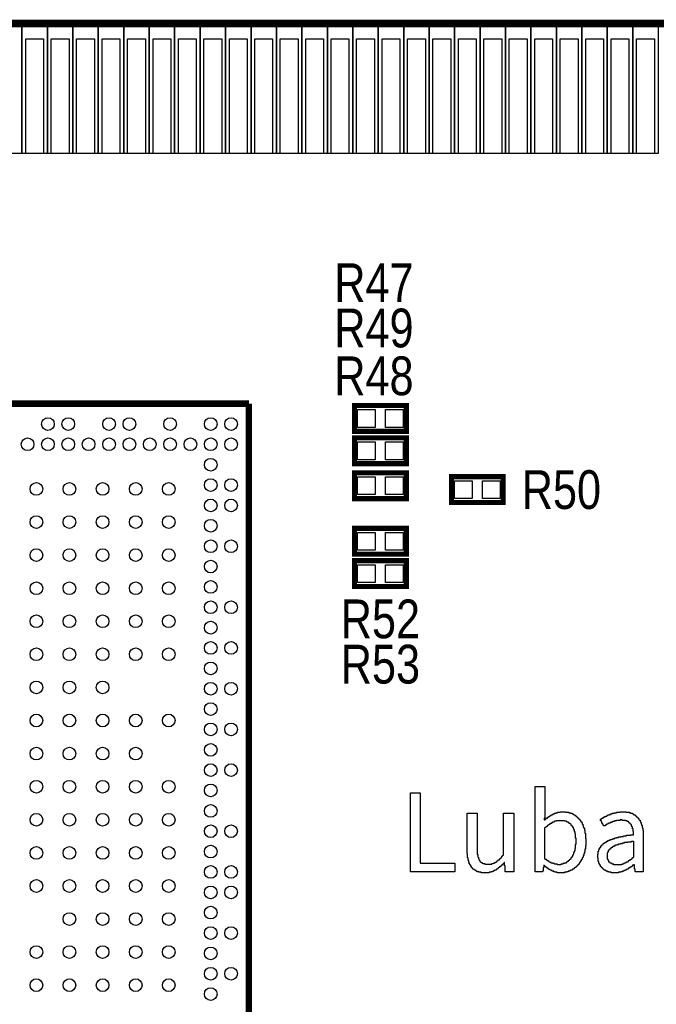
# Model space of a CAD drawing. Extents: x -5.8 to 69.7, y -6.1 to 39.1.
# Tile 4 of 5: x 46.4 to 58.9, y 19.7 to 39.1. Entities that reach past the tile are written whole.
import ezdxf
from ezdxf.enums import TextEntityAlignment as Align

# ---------------------------------------------------------------- set-up
doc = ezdxf.new("R2010")
doc.units = 0
for name, color, linetype in [('BG_OUTLINE', 12, 'CONTINUOUS'), ('BG_SILKSCREEN_TOP', 30, 'CONTINUOUS'), ('PG_SILKSCREEN_TOP', 253, 'CONTINUOUS'), ('PIN_TOP', 92, 'CONTINUOUS'), ('RD_SILKSCREEN_TOP', 254, 'CONTINUOUS')]:
    doc.layers.add(name, color=color, linetype=linetype)

msp = doc.modelspace()

# ---------------------------------------------------------------- linework, layer by layer
at = {"layer": 'BG_OUTLINE', "const_width": 0.1524}
msp.add_lwpolyline([(32.049999, 38.999922), (68.585791, 38.999922)], dxfattribs=at)
at = {"layer": 'BG_OUTLINE'}
msp.add_lwpolyline([(1.999996, 0), (67.599992, 0, 0.414214), (69.599988, 1.999996), (69.599988, 16.01216), (69.599988, 16.999941), (68.49999, 16.999941, -0.414205), (67.850004, 17.649927), (67.850004, 20.349921, -0.414213), (68.49999, 20.999933), (69.599988, 20.999933), (69.599988, 37.985725, 0.201524), (69.299963, 38.699897, 0.201524), (68.585791, 38.999922), (32.049999, 38.999922), (31.800013, 38.749935), (31.800013, 35.499929, -1), (30.799989, 35.499929), (30.799989, 38.749935), (30.550002, 38.999922), (1.014197, 38.999922, 0.198907)], format="xyb", dxfattribs=at)
at = {"layer": 'BG_SILKSCREEN_TOP'}
for points in [[(56.936945, 22.316999), (56.936945, 22.327514), (56.894882, 22.327514), (56.894882, 22.33803), (56.873851, 22.33803), (56.873851, 22.348546), (56.842304, 22.348546), (56.842304, 22.359061), (56.821273, 22.359061), (56.821273, 22.369577), (56.800242, 22.369577), (56.800242, 22.380092), (56.779211, 22.380092), (56.779211, 22.390608), (56.768695, 22.390608), (56.768695, 22.401124), (56.747664, 22.401124), (56.747664, 22.411639), (56.737148, 22.411639), (56.737148, 22.422155), (56.726633, 22.422155), (56.726633, 22.43267), (56.716117, 22.43267), (56.716117, 22.443186), (56.695086, 22.443186), (56.695086, 22.453702), (56.68457, 22.453702), (56.68457, 22.464217), (56.675122, 22.464217), (56.675122, 22.422155), (56.664606, 22.422155), (56.664606, 22.348546), (56.65409, 22.348546), (56.65409, 22.33803), (56.505805, 22.33803), (56.505805, 24.011026), (56.696153, 24.011026), (56.696153, 23.38959), (56.685637, 23.38959), (56.685637, 23.359059), (56.705602, 23.359059), (56.705602, 23.369575), (56.716117, 23.369575), (56.716117, 23.38009), (56.726633, 23.38009), (56.726633, 23.390606), (56.747664, 23.390606), (56.747664, 23.401122), (56.75818, 23.401122), (56.75818, 23.411637), (56.768695, 23.411637), (56.768695, 23.422153), (56.789726, 23.422153), (56.789726, 23.432668), (56.800242, 23.432668), (56.800242, 23.443184), (56.821273, 23.443184), (56.821273, 23.4537), (56.842304, 23.4537), (56.842304, 23.464215), (56.863336, 23.464215), (56.863336, 23.474731), (56.884367, 23.474731), (56.884367, 23.485246), (56.915914, 23.485246), (56.915914, 23.495762), (56.94746, 23.495762), (56.94746, 23.506278), (57.000038, 23.506278), (57.000038, 23.516793), (57.106261, 23.516793), (57.106261, 23.506278), (57.169355, 23.506278), (57.169355, 23.495762), (57.200902, 23.495762), (57.200902, 23.485246), (57.232448, 23.485246), (57.232448, 23.474731), (57.25348, 23.474731), (57.25348, 23.464215), (57.274511, 23.464215), (57.274511, 23.4537), (57.285026, 23.4537), (57.285026, 23.443184), (57.306058, 23.443184), (57.306058, 23.432668), (57.316573, 23.432668), (57.316573, 23.422153), (57.327089, 23.422153), (57.327089, 23.411637), (57.337604, 23.411637), (57.337604, 23.401122), (57.34812, 23.401122), (57.34812, 23.390606), (57.358636, 23.390606), (57.358636, 23.38009), (57.369151, 23.38009), (57.369151, 23.369575), (57.379667, 23.369575), (57.379667, 23.359059), (57.390182, 23.359059), (57.390182, 23.348544), (57.400698, 23.348544), (57.400698, 23.327512), (57.411214, 23.327512), (57.411214, 23.316997), (57.421729, 23.316997), (57.421729, 23.295966), (57.432245, 23.295966), (57.432245, 23.274934), (57.44276, 23.274934), (57.44276, 23.243388), (57.453276, 23.243388), (57.453276, 23.211841), (57.463792, 23.211841), (57.463792, 23.19081), (57.474307, 23.19081), (57.474307, 23.148747), (57.484823, 23.148747), (57.484823, 23.096169), (57.495338, 23.096169), (57.495338, 22.991013), (57.505854, 22.991013), (57.505854, 22.853294), (57.495338, 22.853294), (57.495338, 22.779685), (57.484823, 22.779685), (57.484823, 22.727107), (57.474307, 22.727107), (57.474307, 22.69556), (57.463792, 22.69556), (57.463792, 22.653498), (57.453276, 22.653498), (57.453276, 22.632467), (57.44276, 22.632467), (57.44276, 22.611436), (57.432245, 22.611436), (57.432245, 22.590404), (57.421729, 22.590404), (57.421729, 22.569373), (57.411214, 22.569373), (57.411214, 22.548342), (57.400698, 22.548342), (57.400698, 22.537826), (57.390182, 22.537826), (57.390182, 22.516795), (57.379667, 22.516795), (57.379667, 22.50628), (57.369151, 22.50628), (57.369151, 22.485248), (57.358636, 22.485248), (57.358636, 22.474733), (57.34812, 22.474733), (57.34812, 22.464217), (57.337604, 22.464217), (57.337604, 22.453702), (57.327089, 22.453702), (57.327089, 22.443186), (57.316573, 22.443186), (57.316573, 22.43267), (57.306058, 22.43267), (57.306058, 22.422155), (57.295542, 22.422155), (57.295542, 22.411639), (57.274511, 22.411639), (57.274511, 22.401124), (57.263995, 22.401124), (57.263995, 22.390608), (57.242964, 22.390608), (57.242964, 22.380092), (57.232448, 22.380092), (57.232448, 22.369577), (57.211417, 22.369577), (57.211417, 22.359061), (57.190386, 22.359061), (57.190386, 22.348546), (57.158839, 22.348546), (57.158839, 22.33803), (57.127292, 22.33803), (57.127292, 22.327514), (57.08523, 22.327514), (57.08523, 22.316999)], [(54.05567, 22.33803), (54.05567, 23.884839), (54.246018, 23.884839), (54.246018, 22.507296), (54.929532, 22.507296), (54.929532, 22.33803)], [(55.44373, 22.316999), (55.44373, 22.327514), (55.401667, 22.327514), (55.401667, 22.33803), (55.37012, 22.33803), (55.37012, 22.348546), (55.349089, 22.348546), (55.349089, 22.359061), (55.328058, 22.359061), (55.328058, 22.369577), (55.317542, 22.369577), (55.317542, 22.380092), (55.296511, 22.380092), (55.296511, 22.390608), (55.285996, 22.390608), (55.285996, 22.401124), (55.27548, 22.401124), (55.27548, 22.411639), (55.264964, 22.411639), (55.264964, 22.422155), (55.254449, 22.422155), (55.254449, 22.443186), (55.243933, 22.443186), (55.243933, 22.464217), (55.233418, 22.464217), (55.233418, 22.474733), (55.222902, 22.474733), (55.222902, 22.495764), (55.212386, 22.495764), (55.212386, 22.527311), (55.201871, 22.527311), (55.201871, 22.558858), (55.191355, 22.558858), (55.191355, 22.611436), (55.18084, 22.611436), (55.18084, 22.69556), (55.170324, 22.69556), (55.170324, 23.485246), (55.371187, 23.485246), (55.371187, 22.675545), (55.381703, 22.675545), (55.381703, 22.622967), (55.392218, 22.622967), (55.392218, 22.59142), (55.402734, 22.59142), (55.402734, 22.570389), (55.41325, 22.570389), (55.41325, 22.549358), (55.423765, 22.549358), (55.423765, 22.538842), (55.434281, 22.538842), (55.434281, 22.528327), (55.444796, 22.528327), (55.444796, 22.517811), (55.465828, 22.517811), (55.465828, 22.507296), (55.476343, 22.507296), (55.476343, 22.49678), (55.518406, 22.49678), (55.518406, 22.486264), (55.654042, 22.486264), (55.654042, 22.49678), (55.685588, 22.49678), (55.685588, 22.507296), (55.70662, 22.507296), (55.70662, 22.517811), (55.727651, 22.517811), (55.727651, 22.528327), (55.748682, 22.528327), (55.748682, 22.538842), (55.759198, 22.538842), (55.759198, 22.549358), (55.769713, 22.549358), (55.769713, 22.559874), (55.780229, 22.559874), (55.780229, 22.570389), (55.80126, 22.570389), (55.80126, 22.580905), (55.811776, 22.580905), (55.811776, 22.59142), (55.822291, 22.59142), (55.822291, 22.601936), (55.832807, 22.601936), (55.832807, 22.612452), (55.843322, 22.612452), (55.843322, 22.622967), (55.853838, 22.622967), (55.853838, 22.643998), (55.864354, 22.643998), (55.864354, 22.654514), (55.874869, 22.654514), (55.874869, 22.66503), (55.885385, 22.66503), (55.885385, 23.485246), (56.086248, 23.485246), (56.086248, 22.33803), (55.916932, 22.33803), (55.916932, 22.453702), (55.906416, 22.453702), (55.906416, 22.516795), (55.896967, 22.516795), (55.896967, 22.50628), (55.886452, 22.50628), (55.886452, 22.495764), (55.875936, 22.495764), (55.875936, 22.485248), (55.86542, 22.485248), (55.86542, 22.474733), (55.854905, 22.474733), (55.854905, 22.464217), (55.844389, 22.464217), (55.844389, 22.453702), (55.833874, 22.453702), (55.833874, 22.443186), (55.823358, 22.443186), (55.823358, 22.43267), (55.802327, 22.43267), (55.802327, 22.422155), (55.791811, 22.422155), (55.791811, 22.411639), (55.781296, 22.411639), (55.781296, 22.401124), (55.77078, 22.401124), (55.77078, 22.390608), (55.749749, 22.390608), (55.749749, 22.380092), (55.739233, 22.380092), (55.739233, 22.369577), (55.718202, 22.369577), (55.718202, 22.359061), (55.697171, 22.359061), (55.697171, 22.348546), (55.67614, 22.348546), (55.67614, 22.33803), (55.644593, 22.33803), (55.644593, 22.327514), (55.60253, 22.327514), (55.60253, 22.316999)], [(57.99902, 22.316999), (57.99902, 22.327514), (57.956958, 22.327514), (57.956958, 22.33803), (57.925411, 22.33803), (57.925411, 22.348546), (57.90438, 22.348546), (57.90438, 22.359061), (57.883349, 22.359061), (57.883349, 22.369577), (57.862318, 22.369577), (57.862318, 22.380092), (57.851802, 22.380092), (57.851802, 22.390608), (57.841286, 22.390608), (57.841286, 22.401124), (57.830771, 22.401124), (57.830771, 22.411639), (57.820255, 22.411639), (57.820255, 22.422155), (57.80974, 22.422155), (57.80974, 22.43267), (57.799224, 22.43267), (57.799224, 22.443186), (57.788708, 22.443186), (57.788708, 22.464217), (57.778193, 22.464217), (57.778193, 22.485248), (57.767677, 22.485248), (57.767677, 22.50628), (57.757162, 22.50628), (57.757162, 22.537826), (57.746646, 22.537826), (57.746646, 22.611436), (57.73613, 22.611436), (57.73613, 22.686061), (57.746646, 22.686061), (57.746646, 22.738639), (57.757162, 22.738639), (57.757162, 22.770186), (57.767677, 22.770186), (57.767677, 22.791217), (57.778193, 22.791217), (57.778193, 22.812248), (57.788708, 22.812248), (57.788708, 22.822764), (57.799224, 22.822764), (57.799224, 22.843795), (57.80974, 22.843795), (57.80974, 22.85431), (57.820255, 22.85431), (57.820255, 22.864826), (57.830771, 22.864826), (57.830771, 22.875342), (57.841286, 22.875342), (57.841286, 22.885857), (57.851802, 22.885857), (57.851802, 22.896373), (57.872833, 22.896373), (57.872833, 22.906888), (57.883349, 22.906888), (57.883349, 22.917404), (57.90438, 22.917404), (57.90438, 22.92792), (57.914896, 22.92792), (57.914896, 22.938435), (57.935927, 22.938435), (57.935927, 22.948951), (57.956958, 22.948951), (57.956958, 22.959466), (57.977989, 22.959466), (57.977989, 22.969982), (58.009536, 22.969982), (58.009536, 22.980498), (58.041083, 22.980498), (58.041083, 22.991013), (58.07263, 22.991013), (58.07263, 23.001529), (58.104176, 23.001529), (58.104176, 23.012044), (58.146239, 23.012044), (58.146239, 23.02256), (58.188301, 23.02256), (58.188301, 23.033076), (58.240879, 23.033076), (58.240879, 23.043591), (58.303973, 23.043591), (58.303973, 23.054107), (58.377582, 23.054107), (58.377582, 23.064622), (58.440676, 23.064622), (58.440676, 23.1267), (58.43016, 23.1267), (58.43016, 23.179278), (58.419644, 23.179278), (58.419644, 23.22134), (58.409129, 23.22134), (58.409129, 23.242372), (58.398613, 23.242372), (58.398613, 23.263403), (58.388098, 23.263403), (58.388098, 23.273918), (58.377582, 23.273918), (58.377582, 23.284434), (58.367066, 23.284434), (58.367066, 23.29495), (58.356551, 23.29495), (58.356551, 23.305465), (58.346035, 23.305465), (58.346035, 23.315981), (58.33552, 23.315981), (58.33552, 23.326496), (58.314488, 23.326496), (58.314488, 23.337012), (58.282942, 23.337012), (58.282942, 23.347528), (58.219848, 23.347528), (58.219848, 23.358043), (58.178852, 23.358043), (58.178852, 23.347528), (58.105243, 23.347528), (58.105243, 23.337012), (58.063181, 23.337012), (58.063181, 23.326496), (58.031634, 23.326496), (58.031634, 23.315981), (58.010603, 23.315981), (58.010603, 23.305465), (57.979056, 23.305465), (57.979056, 23.29495), (57.958025, 23.29495), (57.958025, 23.284434), (57.936994, 23.284434), (57.936994, 23.273918), (57.915962, 23.273918), (57.915962, 23.263403), (57.905447, 23.263403), (57.905447, 23.252887), (57.884416, 23.252887), (57.884416, 23.242372), (57.851802, 23.242372), (57.851802, 23.252887), (57.841286, 23.252887), (57.841286, 23.273918), (57.830771, 23.273918), (57.830771, 23.29495), (57.820255, 23.29495), (57.820255, 23.315981), (57.80974, 23.315981), (57.80974, 23.337012), (57.799224, 23.337012), (57.799224, 23.347528), (57.788708, 23.347528), (57.788708, 23.369575), (57.799224, 23.369575), (57.799224, 23.38009), (57.820255, 23.38009), (57.820255, 23.390606), (57.841286, 23.390606), (57.841286, 23.401122), (57.851802, 23.401122), (57.851802, 23.411637), (57.872833, 23.411637), (57.872833, 23.422153), (57.893864, 23.422153), (57.893864, 23.432668), (57.914896, 23.432668), (57.914896, 23.443184), (57.935927, 23.443184), (57.935927, 23.4537), (57.967474, 23.4537), (57.967474, 23.464215), (57.988505, 23.464215), (57.988505, 23.474731), (58.020052, 23.474731), (58.020052, 23.485246), (58.062114, 23.485246), (58.062114, 23.495762), (58.104176, 23.495762), (58.104176, 23.506278), (58.177786, 23.506278), (58.177786, 23.516793), (58.294524, 23.516793), (58.294524, 23.506278), (58.357618, 23.506278), (58.357618, 23.495762), (58.389164, 23.495762), (58.389164, 23.485246), (58.420711, 23.485246), (58.420711, 23.474731), (58.431227, 23.474731), (58.431227, 23.464215), (58.452258, 23.464215), (58.452258, 23.4537), (58.473289, 23.4537), (58.473289, 23.443184), (58.483805, 23.443184), (58.483805, 23.432668), (58.49432, 23.432668), (58.49432, 23.422153), (58.504836, 23.422153), (58.504836, 23.411637), (58.515352, 23.411637), (58.515352, 23.401122), (58.525867, 23.401122), (58.525867, 23.390606), (58.536383, 23.390606), (58.536383, 23.38009), (58.546898, 23.38009), (58.546898, 23.359059), (58.557414, 23.359059), (58.557414, 23.348544), (58.56793, 23.348544), (58.56793, 23.327512), (58.578445, 23.327512), (58.578445, 23.306481), (58.588961, 23.306481), (58.588961, 23.274934), (58.599476, 23.274934), (58.599476, 23.253903), (58.609992, 23.253903), (58.609992, 23.201325), (58.620508, 23.201325), (58.620508, 23.148747), (58.631023, 23.148747), (58.631023, 22.33803), (58.472222, 22.33803), (58.472222, 22.390608), (58.461707, 22.390608), (58.461707, 22.474733), (58.441742, 22.474733), (58.441742, 22.464217), (58.420711, 22.464217), (58.420711, 22.453702), (58.410196, 22.453702), (58.410196, 22.443186), (58.39968, 22.443186), (58.39968, 22.43267), (58.378649, 22.43267), (58.378649, 22.422155), (58.368133, 22.422155), (58.368133, 22.411639), (58.347102, 22.411639), (58.347102, 22.401124), (58.336586, 22.401124), (58.336586, 22.390608), (58.315555, 22.390608), (58.315555, 22.380092), (58.294524, 22.380092), (58.294524, 22.369577), (58.273493, 22.369577), (58.273493, 22.359061), (58.252462, 22.359061), (58.252462, 22.348546), (58.220915, 22.348546), (58.220915, 22.33803), (58.189368, 22.33803), (58.189368, 22.327514), (58.147306, 22.327514), (58.147306, 22.316999)], [(57.010554, 22.475749), (56.948527, 22.475749), (56.948527, 22.486264), (56.885434, 22.486264), (56.885434, 22.49678), (56.853887, 22.49678), (56.853887, 22.507296), (56.82234, 22.507296), (56.82234, 22.517811), (56.801309, 22.517811), (56.801309, 22.528327), (56.780278, 22.528327), (56.780278, 22.538842), (56.769762, 22.538842), (56.769762, 22.549358), (56.748731, 22.549358), (56.748731, 22.559874), (56.738215, 22.559874), (56.738215, 22.570389), (56.7277, 22.570389), (56.7277, 22.580905), (56.706668, 22.580905), (56.706668, 22.59142), (56.696153, 22.59142), (56.696153, 23.200309), (56.706668, 23.200309), (56.706668, 23.210825), (56.717184, 23.210825), (56.717184, 23.22134), (56.7277, 23.22134), (56.7277, 23.231856), (56.748731, 23.231856), (56.748731, 23.242372), (56.759246, 23.242372), (56.759246, 23.252887), (56.769762, 23.252887), (56.769762, 23.263403), (56.780278, 23.263403), (56.780278, 23.273918), (56.801309, 23.273918), (56.801309, 23.284434), (56.811824, 23.284434), (56.811824, 23.29495), (56.832856, 23.29495), (56.832856, 23.305465), (56.853887, 23.305465), (56.853887, 23.315981), (56.874918, 23.315981), (56.874918, 23.326496), (56.895949, 23.326496), (56.895949, 23.337012), (56.927496, 23.337012), (56.927496, 23.347528), (57.084163, 23.347528), (57.084163, 23.337012), (57.11571, 23.337012), (57.11571, 23.326496), (57.136741, 23.326496), (57.136741, 23.315981), (57.157772, 23.315981), (57.157772, 23.305465), (57.168288, 23.305465), (57.168288, 23.29495), (57.189319, 23.29495), (57.189319, 23.284434), (57.199835, 23.284434), (57.199835, 23.273918), (57.21035, 23.273918), (57.21035, 23.252887), (57.220866, 23.252887), (57.220866, 23.242372), (57.231382, 23.242372), (57.231382, 23.231856), (57.241897, 23.231856), (57.241897, 23.210825), (57.252413, 23.210825), (57.252413, 23.189794), (57.262928, 23.189794), (57.262928, 23.168762), (57.273444, 23.168762), (57.273444, 23.1267), (57.28396, 23.1267), (57.28396, 23.084638), (57.294475, 23.084638), (57.294475, 23.000513), (57.304991, 23.000513), (57.304991, 22.875342), (57.294475, 22.875342), (57.294475, 22.791217), (57.28396, 22.791217), (57.28396, 22.738639), (57.273444, 22.738639), (57.273444, 22.717608), (57.262928, 22.717608), (57.262928, 22.686061), (57.252413, 22.686061), (57.252413, 22.66503), (57.241897, 22.66503), (57.241897, 22.643998), (57.231382, 22.643998), (57.231382, 22.622967), (57.220866, 22.622967), (57.220866, 22.612452), (57.21035, 22.612452), (57.21035, 22.59142), (57.199835, 22.59142), (57.199835, 22.580905), (57.189319, 22.580905), (57.189319, 22.570389), (57.178804, 22.570389), (57.178804, 22.559874), (57.168288, 22.559874), (57.168288, 22.549358), (57.157772, 22.549358), (57.157772, 22.538842), (57.136741, 22.538842), (57.136741, 22.528327), (57.126226, 22.528327), (57.126226, 22.517811), (57.11571, 22.517811), (57.11571, 22.507296), (57.084163, 22.507296), (57.084163, 22.49678), (57.052616, 22.49678), (57.052616, 22.486264), (57.010554, 22.486264)], [(58.209332, 22.475749), (58.052665, 22.475749), (58.052665, 22.486264), (58.021118, 22.486264), (58.021118, 22.49678), (58.000087, 22.49678), (58.000087, 22.507296), (57.979056, 22.507296), (57.979056, 22.517811), (57.96854, 22.517811), (57.96854, 22.528327), (57.958025, 22.528327), (57.958025, 22.549358), (57.947509, 22.549358), (57.947509, 22.570389), (57.936994, 22.570389), (57.936994, 22.59142), (57.926478, 22.59142), (57.926478, 22.706076), (57.936994, 22.706076), (57.936994, 22.727107), (57.947509, 22.727107), (57.947509, 22.758654), (57.958025, 22.758654), (57.958025, 22.76917), (57.96854, 22.76917), (57.96854, 22.779685), (57.979056, 22.779685), (57.979056, 22.790201), (57.989572, 22.790201), (57.989572, 22.800716), (58.000087, 22.800716), (58.000087, 22.811232), (58.010603, 22.811232), (58.010603, 22.821748), (58.031634, 22.821748), (58.031634, 22.832263), (58.04215, 22.832263), (58.04215, 22.842779), (58.063181, 22.842779), (58.063181, 22.853294), (58.084212, 22.853294), (58.084212, 22.86381), (58.115759, 22.86381), (58.115759, 22.874326), (58.147306, 22.874326), (58.147306, 22.884841), (58.178852, 22.884841), (58.178852, 22.895357), (58.220915, 22.895357), (58.220915, 22.905872), (58.262977, 22.905872), (58.262977, 22.916388), (58.326071, 22.916388), (58.326071, 22.926904), (58.39968, 22.926904), (58.39968, 22.937419), (58.440676, 22.937419), (58.440676, 22.622967), (58.43016, 22.622967), (58.43016, 22.612452), (58.419644, 22.612452), (58.419644, 22.601936), (58.409129, 22.601936), (58.409129, 22.59142), (58.398613, 22.59142), (58.398613, 22.580905), (58.388098, 22.580905), (58.388098, 22.570389), (58.367066, 22.570389), (58.367066, 22.559874), (58.356551, 22.559874), (58.356551, 22.549358), (58.33552, 22.549358), (58.33552, 22.538842), (58.325004, 22.538842), (58.325004, 22.528327), (58.303973, 22.528327), (58.303973, 22.517811), (58.282942, 22.517811), (58.282942, 22.507296), (58.26191, 22.507296), (58.26191, 22.49678), (58.240879, 22.49678), (58.240879, 22.486264), (58.209332, 22.486264)]]:
    msp.add_lwpolyline(points, close=True, dxfattribs=at)
at = {"layer": 'PG_SILKSCREEN_TOP'}
for points in [[(46.425002, 38.999922), (46.425002, 36.449914), (45.925003, 36.449914), (45.925003, 38.999922)], [(46.925001, 38.999922), (46.925001, 36.449914), (46.425002, 36.449914), (46.425002, 38.999922)], [(47.425, 38.999922), (47.425, 36.449914), (46.925001, 36.449914), (46.925001, 38.999922)], [(47.924999, 38.999922), (47.924999, 36.449914), (47.425, 36.449914), (47.425, 38.999922)], [(48.424998, 38.999922), (48.424998, 36.449914), (47.924999, 36.449914), (47.924999, 38.999922)], [(48.924997, 38.999922), (48.924997, 36.449914), (48.424998, 36.449914), (48.424998, 38.999922)], [(49.424996, 38.999922), (49.424996, 36.449914), (48.924997, 36.449914), (48.924997, 38.999922)], [(49.924995, 38.999922), (49.924995, 36.449914), (49.424996, 36.449914), (49.424996, 38.999922)], [(50.424994, 38.999922), (50.424994, 36.449914), (49.924995, 36.449914), (49.924995, 38.999922)], [(50.924993, 38.999922), (50.924993, 36.449914), (50.424994, 36.449914), (50.424994, 38.999922)], [(51.424992, 38.999922), (51.424992, 36.449914), (50.924993, 36.449914), (50.924993, 38.999922)], [(51.924991, 38.999922), (51.924991, 36.449914), (51.424992, 36.449914), (51.424992, 38.999922)], [(52.42499, 38.999922), (52.42499, 36.449914), (51.924991, 36.449914), (51.924991, 38.999922)], [(52.924989, 38.999922), (52.924989, 36.449914), (52.42499, 36.449914), (52.42499, 38.999922)], [(53.424988, 38.999922), (53.424988, 36.449914), (52.924989, 36.449914), (52.924989, 38.999922)], [(53.924987, 38.999922), (53.924987, 36.449914), (53.424988, 36.449914), (53.424988, 38.999922)], [(54.424986, 38.999922), (54.424986, 36.449914), (53.924987, 36.449914), (53.924987, 38.999922)], [(54.924985, 38.999922), (54.924985, 36.449914), (54.424986, 36.449914), (54.424986, 38.999922)], [(55.424984, 38.999922), (55.424984, 36.449914), (54.924985, 36.449914), (54.924985, 38.999922)], [(55.924983, 38.999922), (55.924983, 36.449914), (55.424984, 36.449914), (55.424984, 38.999922)], [(56.424982, 38.999922), (56.424982, 36.449914), (55.924983, 36.449914), (55.924983, 38.999922)], [(56.925007, 38.999922), (56.925007, 36.449914), (56.424982, 36.449914), (56.424982, 38.999922)], [(57.425006, 38.999922), (57.425006, 36.449914), (56.925007, 36.449914), (56.925007, 38.999922)], [(57.925005, 38.999922), (57.925005, 36.449914), (57.425006, 36.449914), (57.425006, 38.999922)], [(58.425004, 38.999922), (58.425004, 36.449914), (57.925005, 36.449914), (57.925005, 38.999922)], [(58.925003, 38.999922), (58.925003, 36.449914), (58.425004, 36.449914), (58.425004, 38.999922)]]:
    msp.add_lwpolyline(points, close=True, dxfattribs=at)
for points, const_width in [([(35.3854, 31.534252), (50.884379, 31.534252)], 0.127), ([(50.884379, 31.534252), (50.884379, 17.482947)], 0.127), ([(52.959, 30.988), (53.975, 30.988), (53.975, 31.496), (52.959, 31.496), (52.959, 30.988)], 0.1016), ([(52.959, 30.353), (53.975, 30.353), (53.975, 30.861), (52.959, 30.861), (52.959, 30.353)], 0.1016), ([(52.959, 29.6672), (53.975, 29.6672), (53.975, 30.1752), (52.959, 30.1752), (52.959, 29.6672)], 0.1016), ([(54.864, 29.591), (55.88, 29.591), (55.88, 30.099), (54.864, 30.099), (54.864, 29.591)], 0.1016), ([(52.959, 28.575), (53.975, 28.575), (53.975, 29.083), (52.959, 29.083), (52.959, 28.575)], 0.1016), ([(52.959, 27.94), (53.975, 27.94), (53.975, 28.448), (52.959, 28.448), (52.959, 27.94)], 0.1016)]:
    msp.add_lwpolyline(points, dxfattribs=dict(at, const_width=const_width))
at = {"layer": 'PIN_TOP'}
for points in [[(46.849995, 38.699935), (46.849995, 36.449927), (46.499983, 36.449927), (46.499983, 38.699935)], [(47.349994, 38.699935), (47.349994, 36.449927), (46.999982, 36.449927), (46.999982, 38.699935)], [(47.849993, 38.699935), (47.849993, 36.449927), (47.499981, 36.449927), (47.499981, 38.699935)], [(48.349992, 38.699935), (48.349992, 36.449927), (47.99998, 36.449927), (47.99998, 38.699935)], [(48.849991, 38.699935), (48.849991, 36.449927), (48.499979, 36.449927), (48.499979, 38.699935)], [(49.34999, 38.699935), (49.34999, 36.449927), (48.999978, 36.449927), (48.999978, 38.699935)], [(49.849989, 38.699935), (49.849989, 36.449927), (49.499977, 36.449927), (49.499977, 38.699935)], [(50.349988, 38.699935), (50.349988, 36.449927), (49.999976, 36.449927), (49.999976, 38.699935)], [(50.850013, 38.699935), (50.850013, 36.449927), (50.500001, 36.449927), (50.500001, 38.699935)], [(51.350012, 38.699935), (51.350012, 36.449927), (51, 36.449927), (51, 38.699935)], [(51.850011, 38.699935), (51.850011, 36.449927), (51.499999, 36.449927), (51.499999, 38.699935)], [(52.35001, 38.699935), (52.35001, 36.449927), (51.999998, 36.449927), (51.999998, 38.699935)], [(52.850009, 38.699935), (52.850009, 36.449927), (52.499997, 36.449927), (52.499997, 38.699935)], [(53.350008, 38.699935), (53.350008, 36.449927), (52.999996, 36.449927), (52.999996, 38.699935)], [(53.850007, 38.699935), (53.850007, 36.449927), (53.499995, 36.449927), (53.499995, 38.699935)], [(54.350006, 38.699935), (54.350006, 36.449927), (53.999994, 36.449927), (53.999994, 38.699935)], [(54.850005, 38.699935), (54.850005, 36.449927), (54.499993, 36.449927), (54.499993, 38.699935)], [(55.350004, 38.699935), (55.350004, 36.449927), (54.999992, 36.449927), (54.999992, 38.699935)], [(55.850003, 38.699935), (55.850003, 36.449927), (55.499991, 36.449927), (55.499991, 38.699935)], [(56.350002, 38.699935), (56.350002, 36.449927), (55.99999, 36.449927), (55.99999, 38.699935)], [(56.850001, 38.699935), (56.850001, 36.449927), (56.499989, 36.449927), (56.499989, 38.699935)], [(57.35, 38.699935), (57.35, 36.449927), (56.999988, 36.449927), (56.999988, 38.699935)], [(57.849999, 38.699935), (57.849999, 36.449927), (57.499987, 36.449927), (57.499987, 38.699935)], [(58.349998, 38.699935), (58.349998, 36.449927), (57.999986, 36.449927), (57.999986, 38.699935)], [(58.849997, 38.699935), (58.849997, 36.449927), (58.499985, 36.449927), (58.499985, 38.699935)], [(53.016912, 31.066994), (53.016912, 31.417006), (53.366924, 31.417006), (53.366924, 31.066994)], [(53.567076, 31.066994), (53.567076, 31.417006), (53.917088, 31.417006), (53.917088, 31.066994)], [(53.016912, 30.431994), (53.016912, 30.782006), (53.366924, 30.782006), (53.366924, 30.431994)], [(53.567076, 30.431994), (53.567076, 30.782006), (53.917088, 30.782006), (53.917088, 30.431994)], [(53.016912, 29.746194), (53.016912, 30.096206), (53.366924, 30.096206), (53.366924, 29.746194)], [(53.567076, 29.746194), (53.567076, 30.096206), (53.917088, 30.096206), (53.917088, 29.746194)], [(54.921912, 29.669994), (54.921912, 30.020006), (55.271924, 30.020006), (55.271924, 29.669994)], [(55.472076, 29.669994), (55.472076, 30.020006), (55.822088, 30.020006), (55.822088, 29.669994)], [(53.016912, 28.653994), (53.016912, 29.004006), (53.366924, 29.004006), (53.366924, 28.653994)], [(53.567076, 28.653994), (53.567076, 29.004006), (53.917088, 29.004006), (53.917088, 28.653994)], [(53.016912, 28.018994), (53.016912, 28.369006), (53.366924, 28.369006), (53.366924, 28.018994)], [(53.567076, 28.018994), (53.567076, 28.369006), (53.917088, 28.369006), (53.917088, 28.018994)]]:
    msp.add_lwpolyline(points, close=True, dxfattribs=at)
for centre in [(46.934679, 31.132958), (47.3361, 31.132958), (48.1362, 31.132958), (48.534879, 31.132958), (49.334979, 31.132958), (50.135079, 31.132958), (50.533884, 31.132958), (46.536, 30.734152), (46.934679, 30.734152), (47.3361, 30.734152), (47.734779, 30.734152), (48.1362, 30.734152), (48.534879, 30.734152), (48.9363, 30.734152), (49.334979, 30.734152), (49.733784, 30.734152), (50.135079, 30.734152), (50.533884, 30.734152), (50.135079, 30.332858), (46.708695, 29.857852), (47.358884, 29.857852), (48.0092, 29.857852), (48.65939, 29.857852), (49.309579, 29.857852), (50.135079, 29.934052), (50.533884, 29.934052), (50.135079, 29.532758), (50.533884, 29.532758), (46.708695, 29.207663), (47.358884, 29.207663), (48.0092, 29.207663), (48.65939, 29.207663), (49.309579, 29.207663), (50.135079, 29.133952), (50.135079, 28.732658), (50.533884, 28.732658), (46.708695, 28.557347), (47.358884, 28.557347), (48.0092, 28.557347), (48.65939, 28.557347), (49.309579, 28.557347), (50.135079, 28.333852), (50.135079, 27.932558), (46.708695, 27.907158), (47.358884, 27.907158), (48.0092, 27.907158), (48.65939, 27.907158), (49.309579, 27.907158), (50.135079, 27.533752), (50.533884, 27.533752), (46.708695, 27.259458), (47.358884, 27.259458), (48.0092, 27.259458), (48.65939, 27.259458), (49.309579, 27.259458), (50.135079, 27.132458), (46.708695, 26.609142), (47.358884, 26.609142), (48.0092, 26.609142), (48.65939, 26.609142), (49.309579, 26.609142), (50.135079, 26.733652), (50.533884, 26.733652), (50.135079, 26.332358), (46.708695, 25.958952), (47.358884, 25.958952), (48.0092, 25.958952), (50.135079, 25.933552), (50.533884, 25.933552), (50.135079, 25.532258), (46.708695, 25.308763), (47.358884, 25.308763), (48.0092, 25.308763), (48.65939, 25.308763), (49.309579, 25.308763), (50.135079, 25.133452), (50.533884, 25.133452), (46.708695, 24.658447), (47.358884, 24.658447), (48.0092, 24.658447), (48.65939, 24.658447), (50.135079, 24.732158), (50.135079, 24.333352), (50.533884, 24.333352), (46.708695, 24.008258), (47.358884, 24.008258), (48.0092, 24.008258), (48.65939, 24.008258), (49.309579, 24.008258), (50.135079, 23.934547), (50.135079, 23.533252), (46.708695, 23.357942), (47.358884, 23.357942), (48.0092, 23.357942), (48.65939, 23.357942), (49.309579, 23.357942), (50.135079, 23.134447), (50.533884, 23.134447), (46.708695, 22.707752), (47.358884, 22.707752), (48.0092, 22.707752), (48.65939, 22.707752), (49.309579, 22.707752), (50.135079, 22.733152), (50.135079, 22.334347), (50.533884, 22.334347), (46.708695, 22.057563), (47.358884, 22.057563), (48.0092, 22.057563), (48.65939, 22.057563), (49.309579, 22.057563), (50.135079, 21.933052), (50.533884, 21.933052), (47.358884, 21.407247), (48.0092, 21.407247), (48.65939, 21.407247), (49.309579, 21.407247), (50.135079, 21.534247), (50.135079, 21.132952), (50.533884, 21.132952), (46.708695, 20.759547), (47.358884, 20.759547), (48.0092, 20.759547), (48.65939, 20.759547), (49.309579, 20.759547), (50.135079, 20.734147), (50.135079, 20.332852), (50.533884, 20.332852), (46.708695, 20.109358), (47.358884, 20.109358), (48.0092, 20.109358), (48.65939, 20.109358), (49.309579, 20.109358), (50.135079, 19.934047)]:
    msp.add_circle(centre, 0.12446, dxfattribs=at)

# ---------------------------------------------------------------- texts
at = {"layer": 'RD_SILKSCREEN_TOP', "width": 0.833333}
for s, p in [('R47', (53.34, 33.528)), ('R49', (53.34, 32.639)), ('R48', (53.34, 31.6992)), ('R50', (57.023, 29.464)), ('R52', (53.467, 26.924)), ('R53', (53.467, 26.035))]:
    msp.add_text(s, height=0.762, dxfattribs=at).set_placement(p, align=Align.CENTER)

doc.saveas('drawing.dxf')
